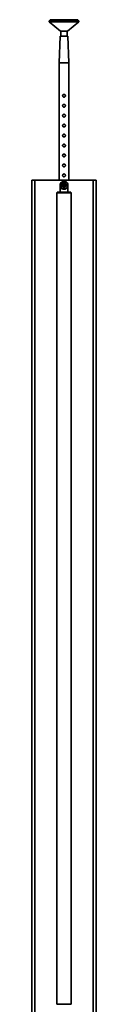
# Model space of a CAD drawing. Header units: millimetres. Extents: x 640 to 2471, y 697 to 4147.
# Tile 4 of 5: x 640 to 769, y 2167 to 4147. Entities that reach past the tile are written whole.
import ezdxf

# ---------------------------------------------------------------- set-up
doc = ezdxf.new("R2010")
doc.units = ezdxf.units.MM
doc.header["$LTSCALE"] = 15

msp = doc.modelspace()

# ---------------------------------------------------------------- linework, layer by layer
at = {"color": 7, "linetype": 'Continuous', "lineweight": 35}
for p, q in [((675.3, 4144.8), (675.3, 4142.8)), ((704.8, 4144.8), (675.3, 4144.8)), ((675.3, 4142.8), (697.8, 4123.8)), ((704.8, 4142.8), (675.3, 4142.8)), ((677.3, 4146.8), (677.3, 4144.8)), ((677.3, 4146.8), (728.2, 4146.8)), ((734.3, 4144.8), (704.8, 4144.8)), ((734.3, 4142.8), (704.8, 4142.8)), ((711.8, 4123.8), (734.3, 4142.8)), ((728.2, 4146.8), (732.3, 4146.8)), ((732.3, 4144.8), (732.3, 4146.8)), ((734.3, 4142.8), (734.3, 4144.8)), ((704.8, 4123.8), (697.8, 4123.8)), ((698.6, 4123.8), (698.6, 4113.8)), ((711.8, 4123.8), (704.8, 4123.8)), ((711.1, 4113.8), (711.1, 4123.8)), ((697.1, 4113.8), (694.8, 4059.8)), ((704.8, 4113.8), (697.1, 4113.8)), ((712.6, 4113.8), (704.8, 4113.8)), ((714.8, 4059.8), (712.6, 4113.8)), ((694.8, 4059.8), (694.8, 3823.8)), ((704.8, 4059.8), (694.8, 4059.8)), ((714.8, 4059.8), (704.8, 4059.8)), ((714.8, 3823.8), (714.8, 4059.8)), ((640.4, 3823.8), (640.4, 1793.8)), ((640.4, 3823.8), (646.4, 3823.8)), ((646.4, 1793.8), (646.4, 3823.8)), ((646.4, 3823.8), (677.9, 3823.8)), ((677.9, 3823.8), (683.1, 3823.8)), ((683.1, 3823.8), (726.5, 3823.8)), ((731.7, 3823.8), (726.5, 3823.8)), ((763.2, 3823.8), (731.7, 3823.8)), ((763.2, 3823.8), (763.2, 1793.8)), ((769.2, 3823.8), (763.2, 3823.8)), ((769.2, 1793.8), (769.2, 3823.8)), ((696.8, 3813.8), (696.8, 3800.8)), ((697.6, 3817.2), (697.7, 3816.1)), ((698.2, 3810.3), (697.7, 3816.1)), ((698.2, 3810.3), (698.3, 3809.2)), ((701.3, 3820.4), (700.1, 3820.3)), ((704.4, 3818.5), (700.5, 3815.8)), ((700.5, 3815.8), (700.9, 3811.1)), ((700.9, 3811.1), (705.2, 3809.1)), ((701.3, 3820.4), (707.1, 3821)), ((701.4, 3806.6), (702.5, 3806.7)), ((708.3, 3807.2), (702.5, 3806.7)), ((703.6, 3815.5), (703.6, 3815.5)), ((704, 3816.9), (704.6, 3810.7)), ((704, 3812), (704, 3812)), ((708.7, 3816.6), (704.4, 3818.5)), ((705.6, 3810.8), (705, 3817)), ((705.2, 3809.1), (709.1, 3811.8)), ((705.6, 3815.6), (705.6, 3815.6)), ((706, 3812.2), (706, 3812.2)), ((708.2, 3821.1), (707.1, 3821)), ((708.3, 3807.2), (709.5, 3807.3)), ((709.1, 3811.8), (708.7, 3816.6)), ((708.8, 3814.3), (708.8, 3814.5)), ((711.4, 3817.4), (711.3, 3818.5)), ((711.4, 3817.4), (711.9, 3811.5)), ((712, 3810.4), (711.9, 3811.5)), ((712.8, 3800.8), (712.8, 3813.8)), ((690.4, 3798.8), (690.4, 2166.8)), ((690.8, 3800.3), (690.8, 3798.8)), ((690.8, 3800.3), (718.8, 3800.3)), ((690.8, 3798.8), (718.8, 3798.8)), ((696.8, 3800.8), (696.8, 3800.3)), ((712.8, 3800.3), (712.8, 3800.8)), ((718.8, 3798.8), (718.8, 3800.3)), ((719.2, 2166.8), (719.2, 3798.8))]:
    msp.add_line(p, q, dxfattribs=at)
at = {"color": 7, "linetype": 'Continuous', "lineweight": 35, "flags": 128}
for points in [[(700.8, 3814.1), (700.8, 3813.2), (700.8, 3813)], [(702.6, 3810.5), (702.8, 3810.3), (703.6, 3810)], [(705, 3817), (705, 3817.1), (704.8, 3817.3), (704.7, 3817.4), (704.5, 3817.4), (704.3, 3817.4), (704.1, 3817.2), (704, 3817.1), (704, 3816.9), (704, 3816.9)], [(706.9, 3817.3), (706.2, 3817.6), (706.2, 3817.6)], [(706.7, 3810.2), (707.4, 3810.7), (707.6, 3810.9)]]:
    msp.add_lwpolyline(points, dxfattribs=at)
at = {"color": 7, "linetype": 'Continuous', "lineweight": 35}
for centre, radius, start, end in [((704.8, 3813.8), 8, 64.766, 125.5691), ((704.8, 3813.8), 8, 154.766, 215.5691), ((704.8, 3813.8), 8, 125.5691, 154.766), ((704.8, 3813.8), 7.5, 118.2415, 162.0937), ((704.8, 3813.8), 7.5, 208.2415, 252.0937), ((704.8, 3813.8), 8, 215.5691, 244.766), ((704.8, 3813.8), 4, 125.1676, 185.1676), ((704.8, 3813.8), 4, 185.1676, 245.1676), ((704.8, 3813.8), 8, 244.766, 305.5691), ((704.8, 3813.8), 2.5, 106.7045, 263.6306), ((704.8, 3813.8), 4, 65.1676, 125.1676), ((704.8, 3813.8), 2, 109.6451, 260.6901), ((704.8, 3813.8), 4, 245.1676, 305.1676), ((704.8, 3813.8), 1.5, 114.6388, 255.6964), ((705.1, 3810.7), 0.5, 185.1676, 5.1676), ((704.8, 3813.8), 2.5, 5.1676, 83.6306), ((704.8, 3813.8), 2, 5.1676, 80.6901), ((704.8, 3813.8), 1.5, 5.1676, 75.6964), ((704.8, 3813.8), 1.5, 294.6388, 5.1676), ((704.8, 3813.8), 2.5, 286.7045, 5.1676), ((704.8, 3813.8), 2, 289.6451, 5.1676), ((704.8, 3813.8), 4, 5.1676, 65.1676), ((704.8, 3813.8), 7.5, 28.2415, 72.0937), ((704.8, 3813.8), 4, 305.1676, 5.1676), ((704.8, 3813.8), 8, 35.5691, 64.766), ((704.8, 3813.8), 7.5, 298.2415, 342.0937), ((704.8, 3813.8), 8, 305.5691, 334.766), ((704.8, 3813.8), 8, 334.766, 35.5691)]:
    msp.add_arc(centre, radius, start, end, dxfattribs=at)
for points, knots in [([(702.1, 3993.8), (702.1, 3994.1), (702.1, 3994.7), (702.6, 3995.5), (703.3, 3996.2), (704.1, 3996.5), (705.1, 3996.6), (706, 3996.4), (706.7, 3995.9), (707.3, 3995.1), (707.6, 3994.2), (707.6, 3993.3), (707.2, 3992.4), (706.7, 3991.7), (705.9, 3991.2), (704.9, 3991), (704, 3991.1), (703.2, 3991.5), (702.5, 3992.2), (702.1, 3993), (702.1, 3993.6), (702.1, 3993.8)], [0, 0, 0, 0, 0.052294, 0.104539, 0.158043, 0.212444, 0.265513, 0.317172, 0.369381, 0.42329, 0.47755, 0.530086, 0.581548, 0.634215, 0.688502, 0.742353, 0.794453, 0.846166, 0.899336, 0.953746, 1, 1, 1, 1]), ([(702.1, 3973.8), (702.1, 3974.1), (702.1, 3974.7), (702.6, 3975.5), (703.3, 3976.2), (704.1, 3976.5), (705.1, 3976.6), (706, 3976.4), (706.7, 3975.9), (707.3, 3975.1), (707.6, 3974.2), (707.6, 3973.3), (707.2, 3972.4), (706.7, 3971.7), (705.9, 3971.2), (704.9, 3971), (704, 3971.1), (703.2, 3971.5), (702.5, 3972.2), (702.1, 3973), (702.1, 3973.6), (702.1, 3973.8)], [0, 0, 0, 0, 0.052294, 0.104539, 0.158043, 0.212444, 0.265513, 0.317172, 0.369381, 0.42329, 0.47755, 0.530086, 0.581548, 0.634215, 0.688502, 0.742353, 0.794453, 0.846166, 0.899336, 0.953746, 1, 1, 1, 1]), ([(702.1, 3953.8), (702.1, 3954.1), (702.1, 3954.7), (702.6, 3955.5), (703.3, 3956.2), (704.1, 3956.5), (705.1, 3956.6), (706, 3956.4), (706.7, 3955.9), (707.3, 3955.1), (707.6, 3954.2), (707.6, 3953.3), (707.2, 3952.4), (706.7, 3951.7), (705.9, 3951.2), (704.9, 3951), (704, 3951.1), (703.2, 3951.5), (702.5, 3952.2), (702.1, 3953), (702.1, 3953.6), (702.1, 3953.8)], [0, 0, 0, 0, 0.052294, 0.104539, 0.158043, 0.212444, 0.265513, 0.317172, 0.369381, 0.42329, 0.47755, 0.530086, 0.581548, 0.634215, 0.688502, 0.742353, 0.794453, 0.846166, 0.899336, 0.953746, 1, 1, 1, 1]), ([(702.1, 3933.8), (702.1, 3934.1), (702.1, 3934.7), (702.6, 3935.5), (703.3, 3936.2), (704.1, 3936.5), (705.1, 3936.6), (706, 3936.4), (706.7, 3935.9), (707.3, 3935.1), (707.6, 3934.2), (707.6, 3933.3), (707.2, 3932.4), (706.7, 3931.7), (705.9, 3931.2), (704.9, 3931), (704, 3931.1), (703.2, 3931.5), (702.5, 3932.2), (702.1, 3933), (702.1, 3933.6), (702.1, 3933.8)], [0, 0, 0, 0, 0.052294, 0.104539, 0.158043, 0.212444, 0.265513, 0.317172, 0.369381, 0.42329, 0.47755, 0.530086, 0.581548, 0.634215, 0.688502, 0.742353, 0.794453, 0.846166, 0.899336, 0.953746, 1, 1, 1, 1]), ([(702.1, 3913.8), (702.1, 3914.1), (702.1, 3914.7), (702.6, 3915.5), (703.3, 3916.2), (704.1, 3916.5), (705.1, 3916.6), (706, 3916.4), (706.7, 3915.9), (707.3, 3915.1), (707.6, 3914.2), (707.6, 3913.3), (707.2, 3912.4), (706.7, 3911.7), (705.9, 3911.2), (704.9, 3911), (704, 3911.1), (703.2, 3911.5), (702.5, 3912.2), (702.1, 3913), (702.1, 3913.6), (702.1, 3913.8)], [0, 0, 0, 0, 0.052294, 0.104539, 0.158043, 0.212444, 0.265513, 0.317172, 0.369381, 0.42329, 0.47755, 0.530086, 0.581548, 0.634215, 0.688502, 0.742353, 0.794453, 0.846166, 0.899336, 0.953746, 1, 1, 1, 1]), ([(702.1, 3893.8), (702.1, 3894.1), (702.1, 3894.7), (702.6, 3895.5), (703.3, 3896.2), (704.1, 3896.5), (705.1, 3896.6), (706, 3896.4), (706.7, 3895.9), (707.3, 3895.1), (707.6, 3894.2), (707.6, 3893.3), (707.2, 3892.4), (706.7, 3891.7), (705.9, 3891.2), (704.9, 3891), (704, 3891.1), (703.2, 3891.5), (702.5, 3892.2), (702.1, 3893), (702.1, 3893.6), (702.1, 3893.8)], [0, 0, 0, 0, 0.052294, 0.104539, 0.158043, 0.212444, 0.265513, 0.317172, 0.369381, 0.42329, 0.47755, 0.530086, 0.581548, 0.634215, 0.688502, 0.742353, 0.794453, 0.846166, 0.899336, 0.953746, 1, 1, 1, 1]), ([(702.1, 3873.8), (702.1, 3874.1), (702.1, 3874.7), (702.6, 3875.5), (703.3, 3876.2), (704.1, 3876.5), (705.1, 3876.6), (706, 3876.4), (706.7, 3875.9), (707.3, 3875.1), (707.6, 3874.2), (707.6, 3873.3), (707.2, 3872.4), (706.7, 3871.7), (705.9, 3871.2), (704.9, 3871), (704, 3871.1), (703.2, 3871.5), (702.5, 3872.2), (702.1, 3873), (702.1, 3873.6), (702.1, 3873.8)], [0, 0, 0, 0, 0.052294, 0.104539, 0.158043, 0.212444, 0.265513, 0.317172, 0.369381, 0.42329, 0.47755, 0.530086, 0.581548, 0.634215, 0.688502, 0.742353, 0.794453, 0.846166, 0.899336, 0.953746, 1, 1, 1, 1]), ([(702.1, 3853.8), (702.1, 3854.1), (702.1, 3854.7), (702.6, 3855.5), (703.3, 3856.2), (704.1, 3856.5), (705.1, 3856.6), (706, 3856.4), (706.7, 3855.9), (707.3, 3855.1), (707.6, 3854.2), (707.6, 3853.3), (707.2, 3852.4), (706.7, 3851.7), (705.9, 3851.2), (704.9, 3851), (704, 3851.1), (703.2, 3851.5), (702.5, 3852.2), (702.1, 3853), (702.1, 3853.6), (702.1, 3853.8)], [0, 0, 0, 0, 0.052294, 0.104539, 0.158043, 0.212444, 0.265513, 0.317172, 0.369381, 0.42329, 0.47755, 0.530086, 0.581548, 0.634215, 0.688502, 0.742353, 0.794453, 0.846166, 0.899336, 0.953746, 1, 1, 1, 1]), ([(702.1, 3833.8), (702.1, 3834.1), (702.1, 3834.7), (702.6, 3835.5), (703.3, 3836.2), (704.1, 3836.5), (705.1, 3836.6), (706, 3836.4), (706.7, 3835.9), (707.3, 3835.1), (707.6, 3834.2), (707.6, 3833.3), (707.2, 3832.4), (706.7, 3831.7), (705.9, 3831.2), (704.9, 3831), (704, 3831.1), (703.2, 3831.5), (702.5, 3832.2), (702.1, 3833), (702.1, 3833.6), (702.1, 3833.8)], [0, 0, 0, 0, 0.052294, 0.104539, 0.158043, 0.212444, 0.265513, 0.317172, 0.369381, 0.42329, 0.47755, 0.530086, 0.581548, 0.634215, 0.688502, 0.742353, 0.794453, 0.846166, 0.899336, 0.953746, 1, 1, 1, 1]), ([(704.8, 3798.8), (704, 3798.8), (702.5, 3798.8), (700.3, 3798.8), (698.1, 3798.8), (696.1, 3798.8), (694.3, 3798.8), (692.7, 3798.8), (691.5, 3798.8), (690.8, 3798.8), (690.6, 3798.8), (690.5, 3798.8)], [0, 0, 0, 0, 0.114424, 0.22905, 0.342915, 0.456771, 0.582109, 0.707444, 0.831707, 0.955941, 1, 1, 1, 1]), ([(704.8, 3798.8), (705.6, 3798.8), (707.1, 3798.8), (709.3, 3798.8), (711.5, 3798.8), (713.5, 3798.8), (715.3, 3798.8), (716.9, 3798.8), (718.1, 3798.8), (718.8, 3798.8), (719, 3798.8), (719.1, 3798.8)], [0, 0, 0, 0, 0.114424, 0.22905, 0.342915, 0.456771, 0.582109, 0.707444, 0.831707, 0.955941, 1, 1, 1, 1]), ([(704.8, 2166.8), (704, 2166.8), (702.5, 2166.8), (700.3, 2166.8), (698.1, 2166.8), (696.1, 2166.8), (694.3, 2166.8), (692.7, 2166.8), (691.5, 2166.8), (690.8, 2166.8), (690.6, 2166.8), (690.5, 2166.8)], [0, 0, 0, 0, 0.114424, 0.22905, 0.342915, 0.456771, 0.582109, 0.707444, 0.831707, 0.955941, 1, 1, 1, 1]), ([(704.8, 2166.8), (705.6, 2166.8), (707.1, 2166.8), (709.3, 2166.8), (711.5, 2166.8), (713.5, 2166.8), (715.3, 2166.8), (716.9, 2166.8), (718.1, 2166.8), (718.8, 2166.8), (719, 2166.8), (719.1, 2166.8)], [0, 0, 0, 0, 0.114424, 0.22905, 0.342915, 0.456771, 0.582109, 0.707444, 0.831707, 0.955941, 1, 1, 1, 1])]:
    msp.add_open_spline(points, degree=3, knots=knots, dxfattribs=at)

doc.saveas('drawing.dxf')
